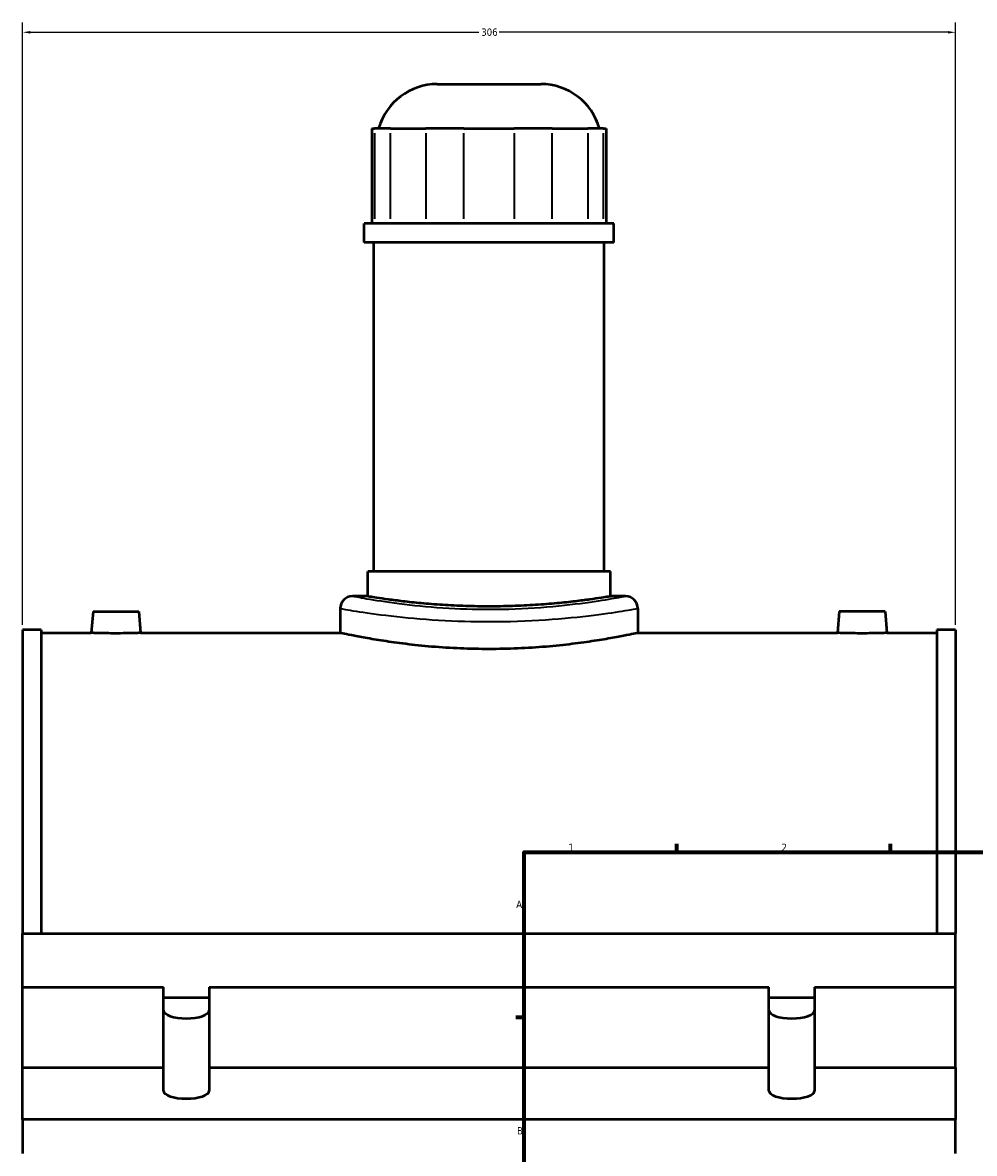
# Model space of a CAD drawing. Header units: millimetres. Extents: x -207 to 1456, y -196 to 1645.
# Tile 3 of 9: x -145 to 168, y 475 to 846. Entities that reach past the tile are written whole.
import ezdxf

# ---------------------------------------------------------------- set-up
doc = ezdxf.new("R2010")
doc.units = ezdxf.units.MM
for name, color, linetype, lineweight in [('Border (ANSI)', 7, 'Continuous', 70), ('Dimension (ANSI)', 7, 'Continuous', 25), ('Visible (ANSI)', 7, 'Continuous', 50), ('Visible Narrow (ANSI)', 7, 'Continuous', 35)]:
    doc.layers.add(name, color=color, linetype=linetype, lineweight=lineweight)
doc.styles.add('Note Text (ANSI)', font='tahoma.ttf')
doc.dimstyles.new('Default - mm (ANSI)', dxfattribs={"dimtxt": 2.4, "dimasz": 2.5, "dimexe": 3.175, "dimexo": 1.6002, "dimgap": 0.8, "dimtad": 0, "dimtoh": 1, "dimdec": 0, "dimrnd": 1e-08, "dimzin": 4, "dimdsep": 46, "dimtxsty": 'Note Text (ANSI)', "dimcen": 0.09, "dimdle": 10, "dimclrd": 256, "dimclre": 256, "dimclrt": 5, "dimadec": 1, "dimazin": 1, "dimtfac": 1.27, "dimtofl": 0, "dimtmove": 0, "dimatfit": 3, "dimfxl": 1, "dimtolj": 1, "dimtzin": 4, "dimlwd": -1, "dimlwe": -1, "dimarcsym": 0})

# ---------------------------------------------------------------- blocks, each defined once
blk = doc.blocks.new('Borders Default Border')
at = {"layer": 'Border (ANSI)'}
for p, q in [((70.08, 574), (70.08, 576.8)), ((140.17, 574), (140.17, 576.8)), ((20, 519.75), (17.2, 519.75))]:
    blk.add_line(p, q, dxfattribs=at)
at = {"layer": 'Border (ANSI)', "flags": 128}
blk.add_lwpolyline([(20, 20), (20, 574), (821, 574), (821, 20), (20, 20)], dxfattribs=at)
at = {"layer": 'Border (ANSI)', "color": 5, "true_color": 0x0000ff, "char_height": 2.4, "attachment_point": 7, "style": 'Note Text (ANSI)'}
for s, insert in [('1', (34.5, 574.4)), ('2', (104.4, 574.4)), ('A', (17.38, 555.68)), ('B', (17.67, 481.43))]:
    blk.add_mtext(s, dxfattribs=dict(at, insert=insert))
blk = doc.blocks.new('*D9')
at = {"layer": 'Defpoints', "color": 0, "transparency": 16777216}
for p in [(161.46, 842.93), (-144.54, 646.93), (161.46, 646.93)]:
    blk.add_point(p, dxfattribs=at)
at = {"layer": 'Dimension (ANSI)', "transparency": 16777216}
for p, q in [((-144.54, 648.53), (-144.54, 846.1)), ((161.46, 648.53), (161.46, 846.1)), ((-142.04, 842.93), (5.09, 842.93)), ((158.96, 842.93), (11.83, 842.93))]:
    blk.add_line(p, q, dxfattribs=at)
for points in [[(-142.04, 843.34), (-142.04, 842.51), (-144.54, 842.93)], [(158.96, 843.34), (158.96, 842.51), (161.46, 842.93)]]:
    blk.add_solid(points, dxfattribs=at)
at = {"layer": 'Dimension (ANSI)', "color": 5, "transparency": 16777216, "insert": (5.89, 844.18), "char_height": 2.4, "attachment_point": 1, "style": 'Note Text (ANSI)'}
blk.add_mtext('\\A1;306', dxfattribs=at)

msp = doc.modelspace()

# ---------------------------------------------------------------- linework, layer by layer
at = {"layer": 'Visible (ANSI)'}
for p, q in [((-8.52, 825.93), (25.44, 825.93)), ((-29.94, 811.37), (-29.08, 811.37)), ((-29.94, 811.37), (-29.94, 780.17)), ((-23.91, 811.37), (-29.08, 811.37)), ((-23.91, 811.37), (-12.25, 811.37)), ((0.22, 811.37), (-12.25, 811.37)), ((0.22, 811.37), (16.7, 811.37)), ((29.17, 811.37), (16.7, 811.37)), ((29.17, 811.37), (40.83, 811.37)), ((45.99, 811.37), (40.83, 811.37)), ((45.99, 811.37), (46.85, 811.37)), ((46.85, 811.37), (46.85, 780.17)), ((49.41, 780.17), (-32.49, 780.17)), ((-32.49, 773.93), (-32.49, 780.17)), ((49.41, 773.93), (49.41, 780.17)), ((49.41, 773.93), (-32.49, 773.93)), ((-29.34, 666.08), (-29.34, 773.93)), ((46.26, 666.08), (46.26, 773.93)), ((48.26, 666.08), (-31.34, 666.08)), ((-31.34, 657.93), (-31.34, 666.08)), ((48.26, 657.93), (48.26, 666.08)), ((-31.34, 657.93), (-36.37, 657.93)), ((53.28, 657.93), (48.26, 657.93)), ((-121.44, 652.93), (-122.05, 645.93)), ((-121.44, 652.93), (-106.44, 652.93)), ((-106.44, 652.93), (-105.83, 645.93)), ((-40.37, 653.93), (-40.37, 645.93)), ((57.28, 653.93), (57.28, 645.93)), ((123.36, 652.93), (122.75, 645.93)), ((138.36, 652.93), (123.36, 652.93)), ((138.36, 652.93), (138.97, 645.93)), ((-144.54, 646.93), (-144.54, 547.37)), ((-138.42, 646.93), (-144.54, 646.93)), ((-138.42, 646.93), (-138.42, 547.37)), ((-138.42, 645.93), (-122.05, 645.93)), ((-105.83, 645.93), (-40.37, 645.93)), ((57.28, 645.93), (122.75, 645.93)), ((138.97, 645.93), (155.34, 645.93)), ((155.34, 646.93), (155.34, 547.37)), ((161.46, 646.93), (155.34, 646.93)), ((161.46, 646.93), (161.46, 547.37)), ((-144.54, 529.74), (-144.54, 547.37)), ((-144.54, 547.37), (161.46, 547.37)), ((161.46, 529.74), (161.46, 547.37)), ((-144.54, 503.43), (-144.54, 529.74)), ((-144.54, 529.74), (-98.34, 529.74)), ((-98.34, 503.43), (-98.34, 529.74)), ((-83.34, 529.74), (100.26, 529.74)), ((-83.34, 529.74), (-83.34, 503.43)), ((100.26, 503.43), (100.26, 529.74)), ((115.26, 529.74), (161.46, 529.74)), ((115.26, 529.74), (115.26, 503.43)), ((161.46, 503.43), (161.46, 529.74)), ((-98.34, 526.32), (-83.34, 526.32)), ((100.26, 526.32), (115.26, 526.32)), ((-144.54, 486.33), (-144.54, 503.43)), ((-144.54, 503.43), (-98.34, 503.43)), ((-98.34, 495.74), (-98.34, 503.43)), ((-83.34, 503.43), (100.26, 503.43)), ((-83.34, 503.43), (-83.34, 495.74)), ((100.26, 495.74), (100.26, 503.43)), ((115.26, 503.43), (161.46, 503.43)), ((115.26, 503.43), (115.26, 495.74)), ((161.46, 503.43), (161.46, 486.33)), ((161.46, 486.33), (-144.54, 486.33)), ((-144.54, 486.33), (-144.54, 475.22)), ((161.46, 475.22), (161.46, 486.33))]:
    msp.add_line(p, q, dxfattribs=at)
for centre, radius, start, end in [((-8.52, 805.93), 20, 90, 164.2167), ((25.44, 805.93), 20, 15.7833, 90), ((-36.37, 653.93), 4, 90, 180), ((53.28, 653.93), 4, 0, 90)]:
    msp.add_arc(centre, radius, start, end, dxfattribs=at)
for centre in [(-90.84, 522.05), (107.76, 522.05), (-90.84, 495.74), (107.76, 495.74)]:
    msp.add_ellipse(centre, major_axis=(7.5, 0), ratio=0.34202, start_param=3.141593, end_param=6.283185, dxfattribs=at)
for points, knots in [([(48.26, 657.93), (48.26, 657.93), (48.02, 657.89), (47.01, 657.72), (46.24, 657.6), (44.21, 657.29), (42.94, 657.1), (40.02, 656.7), (38.37, 656.48), (34.84, 656.06), (32.84, 655.85), (28.5, 655.44), (26.15, 655.25), (21.25, 654.94), (18.69, 654.81), (13.55, 654.65), (10.96, 654.6), (5.95, 654.6), (3.37, 654.65), (-1.78, 654.81), (-4.33, 654.94), (-9.24, 655.25), (-11.58, 655.44), (-15.93, 655.85), (-17.92, 656.06), (-21.45, 656.48), (-23.1, 656.7), (-26.03, 657.1), (-27.29, 657.29), (-29.32, 657.6), (-30.09, 657.72), (-31.1, 657.89), (-31.34, 657.93), (-31.34, 657.93)], [6.008796, 6.008796, 6.008796, 6.008796, 6.759885, 6.759885, 7.510975, 7.510975, 8.262065, 8.262065, 9.013154, 9.013154, 9.764264, 9.764264, 10.515373, 10.515373, 11.266482, 11.266482, 12.017592, 12.017592, 12.768701, 12.768701, 13.51981, 13.51981, 14.27092, 14.27092, 15.022029, 15.022029, 15.773119, 15.773119, 16.524208, 16.524208, 17.275298, 17.275298, 18.026387, 18.026387, 18.026387, 18.026387]), ([(-105.83, 645.93), (-105.83, 645.93), (-106.03, 645.92), (-106.86, 645.89), (-107.48, 645.87), (-108.92, 645.84), (-109.83, 645.82), (-111.83, 645.79), (-112.92, 645.78), (-114.96, 645.78), (-116.05, 645.79), (-118.05, 645.82), (-118.96, 645.84), (-120.4, 645.87), (-121.02, 645.89), (-121.85, 645.92), (-122.05, 645.93), (-122.05, 645.93)], [1.223402, 1.223402, 1.223402, 1.223402, 1.529198, 1.529198, 1.834994, 1.834994, 2.140899, 2.140899, 2.446804, 2.446804, 2.752709, 2.752709, 3.058614, 3.058614, 3.36441, 3.36441, 3.670207, 3.670207, 3.670207, 3.670207]), ([(57.28, 645.93), (57.28, 645.93), (56.99, 645.86), (55.75, 645.6), (54.8, 645.41), (52.31, 644.91), (50.76, 644.61), (47.18, 643.97), (45.15, 643.63), (40.82, 642.97), (38.38, 642.62), (33.05, 641.98), (30.18, 641.67), (24.16, 641.17), (21.03, 640.97), (14.71, 640.7), (11.53, 640.64), (5.38, 640.64), (2.21, 640.7), (-4.11, 640.97), (-7.25, 641.17), (-13.26, 641.67), (-16.14, 641.98), (-21.46, 642.62), (-23.9, 642.97), (-28.23, 643.63), (-30.26, 643.97), (-33.84, 644.61), (-35.39, 644.91), (-37.89, 645.41), (-38.83, 645.6), (-40.07, 645.86), (-40.37, 645.93), (-40.37, 645.93)], [7.381347, 7.381347, 7.381347, 7.381347, 8.303981, 8.303981, 9.226615, 9.226615, 10.149249, 10.149249, 11.071884, 11.071884, 11.994586, 11.994586, 12.917289, 12.917289, 13.839991, 13.839991, 14.762694, 14.762694, 15.685396, 15.685396, 16.608099, 16.608099, 17.530801, 17.530801, 18.453504, 18.453504, 19.376138, 19.376138, 20.298772, 20.298772, 21.221406, 21.221406, 22.144041, 22.144041, 22.144041, 22.144041]), ([(138.97, 645.93), (138.97, 645.93), (138.77, 645.92), (137.94, 645.89), (137.32, 645.87), (135.88, 645.84), (134.97, 645.82), (132.97, 645.79), (131.88, 645.78), (130.86, 645.78), (129.84, 645.78), (128.75, 645.79), (126.75, 645.82), (125.84, 645.84), (124.4, 645.87), (123.78, 645.89), (122.95, 645.92), (122.75, 645.93), (122.75, 645.93)], [3.670207, 3.670207, 3.670207, 3.670207, 3.976003, 3.976003, 4.281799, 4.281799, 4.587704, 4.587704, 4.893609, 4.893609, 4.893609, 5.199514, 5.199514, 5.505419, 5.505419, 5.811215, 5.811215, 6.117011, 6.117011, 6.117011, 6.117011])]:
    msp.add_open_spline(points, degree=3, knots=knots, dxfattribs=at)
at = {"layer": 'Visible Narrow (ANSI)'}
for p, q in [((-29.08, 809.81), (-29.08, 781.73)), ((-23.91, 781.73), (-23.91, 809.81)), ((-12.25, 809.81), (-12.25, 781.73)), ((0.22, 781.73), (0.22, 809.81)), ((16.7, 809.81), (16.7, 781.73)), ((29.17, 781.73), (29.17, 809.81)), ((40.83, 809.81), (40.83, 781.73)), ((45.99, 781.73), (45.99, 809.81))]:
    msp.add_line(p, q, dxfattribs=at)
for points, knots in [([(53.28, 657.93), (53.28, 657.93), (52.49, 657.77), (49.2, 657.17), (46.48, 656.68), (39.24, 655.6), (34.61, 655), (24.27, 654.05), (18.56, 653.71), (7.54, 653.5), (2.25, 653.59), (-8.1, 654.1), (-13.14, 654.54), (-22.29, 655.58), (-26.33, 656.18), (-32.55, 657.2), (-34.71, 657.61), (-36.15, 657.88), (-36.36, 657.93), (-36.36, 657.93)], [22.13667, 22.13667, 22.13667, 22.13667, 23.656345, 23.656345, 25.386076, 25.386076, 27.231449, 27.231449, 29.067946, 29.067946, 30.705088, 30.705088, 32.426209, 32.426209, 34.247442, 34.247442, 36.089889, 36.089889, 36.894447, 36.894447, 36.894447, 36.894447]), ([(-40.36, 653.93), (-40.36, 653.93), (-40.13, 653.89), (-38.56, 653.62), (-36.21, 653.21), (-29.44, 652.21), (-25.03, 651.62), (-15.06, 650.59), (-9.58, 650.16), (1.7, 649.66), (7.46, 649.57), (19.46, 649.78), (25.68, 650.11), (36.94, 651.05), (41.98, 651.64), (49.87, 652.7), (52.83, 653.18), (56.42, 653.77), (57.28, 653.93), (57.28, 653.93)], [-36.894447, -36.894447, -36.894447, -36.894447, -36.089889, -36.089889, -34.247442, -34.247442, -32.426209, -32.426209, -30.705088, -30.705088, -29.067946, -29.067946, -27.231449, -27.231449, -25.386076, -25.386076, -23.656345, -23.656345, -22.13667, -22.13667, -22.13667, -22.13667])]:
    msp.add_open_spline(points, degree=3, knots=knots, dxfattribs=at)

# ---------------------------------------------------------------- block references
msp.add_blockref('Borders Default Border', (0, 0))

# ---------------------------------------------------------------- dimensions: what is measured, and where the dimension line sits
at = {"layer": 'Dimension (ANSI)'}
dim = msp.add_linear_dim(base=(161.46, 842.93), p1=(-144.54, 646.93), p2=(161.46, 646.93), dimstyle='Default - mm (ANSI)', override={"dimgap": 0.8, "dimtoh": 0, "dimdec": 0, "dimtol": 0, "dimlim": 0, "dimtp": 0, "dimtm": 0, "dimtdec": 2, "dimatfit": 1}, dxfattribs=at)
dim.commit()
dim.dimension.update_dxf_attribs({"geometry": '*D9', "text_midpoint": (8.46, 842.93), "dimtype": 160})

doc.saveas('drawing.dxf')
